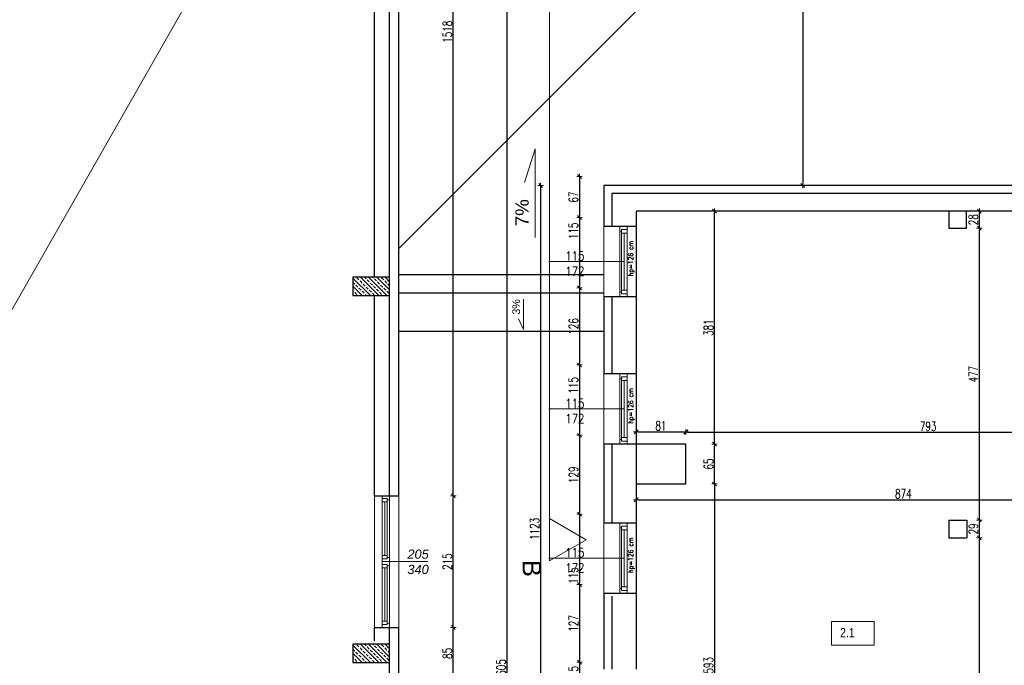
# Model space of a CAD drawing. Header units: millimetres. Extents: x 64838 to 107664, y -36848 to 0.
# Tile 78 of 109: x 87787 to 89396, y -30174 to -29119. Entities that reach past the tile are written whole.
import ezdxf

# ---------------------------------------------------------------- set-up
doc = ezdxf.new("R2010")
doc.units = ezdxf.units.MM
doc.layers.get('Defpoints').update_dxf_attribs({"color": 30})
for name, color, linetype, lineweight in [('J opisy', 7, 'Continuous', 9), ('J stolarka_okna', 144, 'Continuous', 0), ('J wymiary', 1, 'Continuous', 9), ('OPIS', 7, 'Continuous', 5), ('sciany', 252, 'Continuous', 30)]:
    doc.layers.add(name, color=color, linetype=linetype, lineweight=lineweight)
doc.styles.add('ADESK2', font='simplex', dxfattribs={"width": 0.7})
doc.styles.get("Standard").update_dxf_attribs({"font": 'arial.ttf'})
doc.dimstyles.new('1-100', dxfattribs={"dimscale": 1.5, "dimtxt": 10, "dimasz": 2, "dimexe": 1, "dimexo": 1, "dimgap": 1.5, "dimtad": 1, "dimdec": 0, "dimrnd": 0.5, "dimdsep": 46, "dimtxsty": 'ADESK2', "dimblk": 'wymiar', "dimcen": -1, "dimdle": 5, "dimse1": 1, "dimse2": 1, "dimclrd": 256, "dimclre": 256, "dimclrt": 256, "dimadec": 0, "dimazin": 0, "dimtfac": 1, "dimtdec": 0, "dimtix": 1, "dimtmove": 0, "dimatfit": 3, "dimfxl": 20, "dimfxlon": 1, "dimtolj": 1, "dimtzin": 0, "dimarcsym": 0})

# ---------------------------------------------------------------- blocks, each defined once
blk = doc.blocks.new('okno 115')
at = {"layer": 'J stolarka_okna', "linetype": 'Continuous', "lineweight": 9}
for p, q in [((62489.4, -26348.1), (62374.4, -26348.1)), ((62374.4, -26348.1), (62374.4, -26360.1)), ((62382.2, -26351.1), (62382.2, -26348.1)), ((62481.4, -26351.1), (62481.4, -26348.1)), ((62489.4, -26360.1), (62489.4, -26348.1)), ((62374.4, -26360.1), (62489.4, -26360.1)), ((62379.4, -26354.1), (62379.4, -26351.1)), ((62379.4, -26351.1), (62385.4, -26351.1)), ((62379.4, -26354.1), (62379.4, -26360.1)), ((62385.4, -26351.1), (62385.4, -26360.1)), ((62385.4, -26351.1), (62478.4, -26351.1)), ((62385.4, -26355.6), (62478.4, -26355.6)), ((62478.4, -26360.1), (62478.4, -26351.1)), ((62484.4, -26351.1), (62478.4, -26351.1)), ((62484.4, -26354.1), (62484.4, -26351.1)), ((62484.4, -26360.1), (62484.4, -26354.1))]:
    blk.add_line(p, q, dxfattribs=at)
blk = doc.blocks.new('wymiar')
for p, q in [((1.5, 0), (-1.5, 0)), ((1.06, 1.06), (-1.06, -1.06)), ((0, 1.5), (0, -1.5))]:
    blk.add_line(p, q)
blk = doc.blocks.new('*D1309')
at = {"layer": 'Defpoints', "color": 0, "ltscale": 4}
for p in [(89334.8, -29966), (89355.3, -29966), (89334.3, -30443)]:
    blk.add_point(p, dxfattribs=at)
at = {"layer": 'J wymiary', "lineweight": -2}
blk.add_line((89355.3, -30440), (89355.3, -29969), dxfattribs=at)
at = {"layer": 'J wymiary', "lineweight": -2, "ltscale": 4, "xscale": 3, "yscale": 3, "zscale": 3}
for p, rotation in [((89355.3, -29966), 90), ((89355.3, -30443), 270)]:
    blk.add_blockref('wymiar', p, dxfattribs=dict(at, rotation=rotation))
at = {"layer": 'J wymiary', "ltscale": 4, "insert": (89345.5, -30204.5), "char_height": 15, "attachment_point": 5, "rotation": 90, "style": 'ADESK2'}
blk.add_mtext('\\A1;477', dxfattribs=at)
blk = doc.blocks.new('*D1310')
at = {"layer": 'Defpoints', "color": 0, "ltscale": 4}
for p in [(89334.8, -29937), (89355.3, -29937), (89334.8, -29966)]:
    blk.add_point(p, dxfattribs=at)
at = {"layer": 'J wymiary', "lineweight": -2}
blk.add_line((89355.3, -29963), (89355.3, -29940), dxfattribs=at)
at = {"layer": 'J wymiary', "lineweight": -2, "ltscale": 4, "xscale": 3, "yscale": 3, "zscale": 3}
for p, rotation in [((89355.3, -29937), 90), ((89355.3, -29966), 270)]:
    blk.add_blockref('wymiar', p, dxfattribs=dict(at, rotation=rotation))
at = {"layer": 'J wymiary', "ltscale": 4, "insert": (89345.5, -29951.5), "char_height": 15, "attachment_point": 5, "rotation": 90, "style": 'ADESK2'}
blk.add_mtext('\\A1;29', dxfattribs=at)
blk = doc.blocks.new('*D1311')
at = {"layer": 'Defpoints', "color": 0, "ltscale": 4}
for p in [(89334.3, -29460), (89355.3, -29460), (89334.3, -29937)]:
    blk.add_point(p, dxfattribs=at)
at = {"layer": 'J wymiary', "lineweight": -2}
blk.add_line((89355.3, -29934), (89355.3, -29463), dxfattribs=at)
at = {"layer": 'J wymiary', "lineweight": -2, "ltscale": 4, "xscale": 3, "yscale": 3, "zscale": 3}
for p, rotation in [((89355.3, -29460), 90), ((89355.3, -29937), 270)]:
    blk.add_blockref('wymiar', p, dxfattribs=dict(at, rotation=rotation))
at = {"layer": 'J wymiary', "ltscale": 4, "insert": (89345.5, -29698.5), "char_height": 15, "attachment_point": 5, "rotation": 90, "style": 'ADESK2'}
blk.add_mtext('\\A1;477', dxfattribs=at)
blk = doc.blocks.new('*D1312')
at = {"layer": 'Defpoints', "color": 0, "ltscale": 4}
for p in [(89334.3, -29432), (89355.3, -29432), (89334.3, -29460)]:
    blk.add_point(p, dxfattribs=at)
at = {"layer": 'J wymiary', "lineweight": -2}
blk.add_line((89355.3, -29457), (89355.3, -29435), dxfattribs=at)
at = {"layer": 'J wymiary', "lineweight": -2, "ltscale": 4, "xscale": 3, "yscale": 3, "zscale": 3}
for p, rotation in [((89355.3, -29432), 90), ((89355.3, -29460), 270)]:
    blk.add_blockref('wymiar', p, dxfattribs=dict(at, rotation=rotation))
at = {"layer": 'J wymiary', "ltscale": 4, "insert": (89345.5, -29446), "char_height": 15, "attachment_point": 5, "rotation": 90, "style": 'ADESK2'}
blk.add_mtext('\\A1;28', dxfattribs=at)
blk = doc.blocks.new('*D1313')
at = {"layer": 'Defpoints', "color": 0, "ltscale": 4}
for p in [(88875.3, -29432), (88922.4, -29432), (88875.3, -29813)]:
    blk.add_point(p, dxfattribs=at)
at = {"layer": 'J wymiary', "lineweight": -2}
blk.add_line((88922.4, -29810), (88922.4, -29435), dxfattribs=at)
at = {"layer": 'J wymiary', "lineweight": -2, "ltscale": 4, "xscale": 3, "yscale": 3, "zscale": 3}
for p, rotation in [((88922.4, -29432), 90), ((88922.4, -29813), 270)]:
    blk.add_blockref('wymiar', p, dxfattribs=dict(at, rotation=rotation))
at = {"layer": 'J wymiary', "ltscale": 4, "insert": (88912.6, -29622.5), "char_height": 15, "attachment_point": 5, "rotation": 90, "style": 'ADESK2'}
blk.add_mtext('\\A1;381', dxfattribs=at)
blk = doc.blocks.new('*D1314')
at = {"layer": 'Defpoints', "color": 0, "ltscale": 4}
for p in [(88875.3, -29813), (88922.4, -29813), (88875.3, -29878)]:
    blk.add_point(p, dxfattribs=at)
at = {"layer": 'J wymiary', "lineweight": -2}
blk.add_line((88922.4, -29875), (88922.4, -29816), dxfattribs=at)
at = {"layer": 'J wymiary', "lineweight": -2, "ltscale": 4, "xscale": 3, "yscale": 3, "zscale": 3}
for p, rotation in [((88922.4, -29813), 90), ((88922.4, -29878), 270)]:
    blk.add_blockref('wymiar', p, dxfattribs=dict(at, rotation=rotation))
at = {"layer": 'J wymiary', "ltscale": 4, "insert": (88912.6, -29845.5), "char_height": 15, "attachment_point": 5, "rotation": 90, "style": 'ADESK2'}
blk.add_mtext('\\A1;65', dxfattribs=at)
blk = doc.blocks.new('*D1315')
at = {"layer": 'Defpoints', "color": 0, "ltscale": 4}
for p in [(88922.4, -29878), (88922.4, -30471), (88922.4, -30471)]:
    blk.add_point(p, dxfattribs=at)
at = {"layer": 'J wymiary', "lineweight": -2}
blk.add_line((88922.4, -29881), (88922.4, -30468), dxfattribs=at)
at = {"layer": 'J wymiary', "lineweight": -2, "ltscale": 4, "xscale": 3, "yscale": 3, "zscale": 3}
for p, rotation in [((88922.4, -29878), 90), ((88922.4, -30471), 270)]:
    blk.add_blockref('wymiar', p, dxfattribs=dict(at, rotation=rotation))
at = {"layer": 'J wymiary', "ltscale": 4, "insert": (88912.6, -30174.5), "char_height": 15, "attachment_point": 5, "rotation": 90, "style": 'ADESK2'}
blk.add_mtext('\\A1;593', dxfattribs=at)
blk = doc.blocks.new('*D1316')
at = {"layer": 'Defpoints', "color": 0, "ltscale": 4}
for p in [(89667.9, -29903.9), (88794.3, -29942), (89667.9, -29942)]:
    blk.add_point(p, dxfattribs=at)
at = {"layer": 'J wymiary', "lineweight": -2}
blk.add_line((88797.3, -29903.9), (89664.9, -29903.9), dxfattribs=at)
at = {"layer": 'J wymiary', "lineweight": -2, "ltscale": 4, "xscale": 3, "yscale": 3, "zscale": 3, "rotation": 180}
blk.add_blockref('wymiar', (88794.3, -29903.9), dxfattribs=at)
at = {"layer": 'J wymiary', "lineweight": -2, "ltscale": 4, "xscale": 3, "yscale": 3, "zscale": 3}
blk.add_blockref('wymiar', (89667.9, -29903.9), dxfattribs=at)
at = {"layer": 'J wymiary', "ltscale": 4, "insert": (89231.1, -29894.1), "char_height": 15, "attachment_point": 5, "style": 'ADESK2'}
blk.add_mtext('\\A1;874', dxfattribs=at)
blk = doc.blocks.new('*D1317')
at = {"layer": 'Defpoints', "color": 0, "ltscale": 4}
for p in [(88875.3, -29792.7), (88794.3, -29813), (88875.3, -29813)]:
    blk.add_point(p, dxfattribs=at)
at = {"layer": 'J wymiary', "lineweight": -2}
blk.add_line((88797.3, -29792.7), (88872.3, -29792.7), dxfattribs=at)
at = {"layer": 'J wymiary', "lineweight": -2, "ltscale": 4, "xscale": 3, "yscale": 3, "zscale": 3, "rotation": 180}
blk.add_blockref('wymiar', (88794.3, -29792.7), dxfattribs=at)
at = {"layer": 'J wymiary', "lineweight": -2, "ltscale": 4, "xscale": 3, "yscale": 3, "zscale": 3}
blk.add_blockref('wymiar', (88875.3, -29792.7), dxfattribs=at)
at = {"layer": 'J wymiary', "ltscale": 4, "insert": (88834.8, -29782.9), "char_height": 15, "attachment_point": 5, "style": 'ADESK2'}
blk.add_mtext('\\A1;81', dxfattribs=at)
blk = doc.blocks.new('*D1318')
at = {"layer": 'Defpoints', "color": 0, "ltscale": 4}
for p in [(89667.9, -29793.4), (88875.3, -29813), (89667.9, -29813)]:
    blk.add_point(p, dxfattribs=at)
at = {"layer": 'J wymiary', "lineweight": -2}
blk.add_line((88878.3, -29793.4), (89664.9, -29793.4), dxfattribs=at)
at = {"layer": 'J wymiary', "lineweight": -2, "ltscale": 4, "xscale": 3, "yscale": 3, "zscale": 3, "rotation": 180}
blk.add_blockref('wymiar', (88875.3, -29793.4), dxfattribs=at)
at = {"layer": 'J wymiary', "lineweight": -2, "ltscale": 4, "xscale": 3, "yscale": 3, "zscale": 3}
blk.add_blockref('wymiar', (89667.9, -29793.4), dxfattribs=at)
at = {"layer": 'J wymiary', "ltscale": 4, "insert": (89271.6, -29783.7), "char_height": 15, "attachment_point": 5, "style": 'ADESK2'}
blk.add_mtext('\\A1;793', dxfattribs=at)
blk = doc.blocks.new('*D1454')
at = {"layer": 'Defpoints', "color": 0, "ltscale": 4}
for p in [(88398.3, -30112.5), (88495.3, -30112.5), (88399.2, -30197.5)]:
    blk.add_point(p, dxfattribs=at)
at = {"layer": 'J wymiary', "lineweight": -2}
blk.add_line((88495.3, -30194.5), (88495.3, -30115.5), dxfattribs=at)
at = {"layer": 'J wymiary', "lineweight": -2, "ltscale": 4, "xscale": 3, "yscale": 3, "zscale": 3}
for p, rotation in [((88495.3, -30112.5), 90), ((88495.3, -30197.5), 270)]:
    blk.add_blockref('wymiar', p, dxfattribs=dict(at, rotation=rotation))
at = {"layer": 'J wymiary', "ltscale": 4, "insert": (88485.6, -30155), "char_height": 15, "attachment_point": 5, "rotation": 90, "style": 'ADESK2'}
blk.add_mtext('\\A1;85', dxfattribs=at)
blk = doc.blocks.new('*D1455')
at = {"layer": 'Defpoints', "color": 0, "ltscale": 4}
for p in [(88398.3, -29897.5), (88495.3, -29897.5), (88398.3, -30112.5)]:
    blk.add_point(p, dxfattribs=at)
at = {"layer": 'J wymiary', "lineweight": -2}
blk.add_line((88495.3, -30109.5), (88495.3, -29900.5), dxfattribs=at)
at = {"layer": 'J wymiary', "lineweight": -2, "ltscale": 4, "xscale": 3, "yscale": 3, "zscale": 3}
for p, rotation in [((88495.3, -29897.5), 90), ((88495.3, -30112.5), 270)]:
    blk.add_blockref('wymiar', p, dxfattribs=dict(at, rotation=rotation))
at = {"layer": 'J wymiary', "ltscale": 4, "insert": (88485.6, -30005), "char_height": 15, "attachment_point": 5, "rotation": 90, "style": 'ADESK2'}
blk.add_mtext('\\A1;215', dxfattribs=at)
blk = doc.blocks.new('*D1456')
at = {"layer": 'Defpoints', "color": 0, "ltscale": 4}
for p in [(88406.3, -28380), (88495.3, -28380), (88398.3, -29897.5)]:
    blk.add_point(p, dxfattribs=at)
at = {"layer": 'J wymiary', "lineweight": -2}
blk.add_line((88495.3, -29894.5), (88495.3, -28383), dxfattribs=at)
at = {"layer": 'J wymiary', "lineweight": -2, "ltscale": 4, "xscale": 3, "yscale": 3, "zscale": 3}
for p, rotation in [((88495.3, -28380), 90), ((88495.3, -29897.5), 270)]:
    blk.add_blockref('wymiar', p, dxfattribs=dict(at, rotation=rotation))
at = {"layer": 'J wymiary', "ltscale": 4, "insert": (88485.6, -29138.7), "char_height": 15, "attachment_point": 5, "rotation": 90, "style": 'ADESK2'}
blk.add_mtext('\\A1;1518', dxfattribs=at)
blk = doc.blocks.new('*D1458')
at = {"layer": 'Defpoints', "color": 0, "ltscale": 4}
for p in [(88856.3, -28380), (88794.3, -29390), (89066.9, -29390)]:
    blk.add_point(p, dxfattribs=at)
at = {"layer": 'J wymiary', "lineweight": -2}
blk.add_line((89066.9, -28383), (89066.9, -29387), dxfattribs=at)
at = {"layer": 'J wymiary', "lineweight": -2, "ltscale": 4, "xscale": 3, "yscale": 3, "zscale": 3}
for p, rotation in [((89066.9, -28380), 90), ((89066.9, -29390), 270)]:
    blk.add_blockref('wymiar', p, dxfattribs=dict(at, rotation=rotation))
at = {"layer": 'J wymiary', "ltscale": 4, "insert": (89057.2, -28885), "char_height": 15, "attachment_point": 5, "rotation": 90, "style": 'ADESK2'}
blk.add_mtext('\\A1;1010', dxfattribs=at)
blk = doc.blocks.new('*D1459')
at = {"layer": 'Defpoints', "color": 0, "ltscale": 4}
for p in [(88406.3, -28380), (88583.3, -28380), (88406.3, -31985)]:
    blk.add_point(p, dxfattribs=at)
at = {"layer": 'J wymiary', "lineweight": -2}
blk.add_line((88583.3, -31982), (88583.3, -28383), dxfattribs=at)
at = {"layer": 'J wymiary', "lineweight": -2, "ltscale": 4, "xscale": 3, "yscale": 3, "zscale": 3}
for p, rotation in [((88583.3, -28380), 90), ((88583.3, -31985), 270)]:
    blk.add_blockref('wymiar', p, dxfattribs=dict(at, rotation=rotation))
at = {"layer": 'J wymiary', "ltscale": 4, "insert": (88573.6, -30182.5), "char_height": 15, "attachment_point": 5, "rotation": 90, "style": 'ADESK2'}
blk.add_mtext('\\A1;3605', dxfattribs=at)
blk = doc.blocks.new('*D1460')
at = {"layer": 'Defpoints', "color": 0, "ltscale": 4}
for p in [(88741.3, -29375.5), (88701.6, -29442.5), (88741.3, -29442.5)]:
    blk.add_point(p, dxfattribs=at)
at = {"layer": 'J wymiary', "lineweight": -2}
blk.add_line((88701.6, -29378.5), (88701.6, -29439.5), dxfattribs=at)
at = {"layer": 'J wymiary', "lineweight": -2, "ltscale": 4, "xscale": 3, "yscale": 3, "zscale": 3}
for p, rotation in [((88701.6, -29375.5), 90), ((88701.6, -29442.5), 270)]:
    blk.add_blockref('wymiar', p, dxfattribs=dict(at, rotation=rotation))
at = {"layer": 'J wymiary', "ltscale": 4, "insert": (88691.8, -29409), "char_height": 15, "attachment_point": 5, "rotation": 90, "style": 'ADESK2'}
blk.add_mtext('\\A1;67', dxfattribs=at)
blk = doc.blocks.new('*D1461')
at = {"layer": 'Defpoints', "color": 0, "ltscale": 4}
for p in [(88741.3, -29442.5), (88701.6, -29557.5), (88754.5, -29557.5)]:
    blk.add_point(p, dxfattribs=at)
at = {"layer": 'J wymiary', "lineweight": -2}
blk.add_line((88701.6, -29445.5), (88701.6, -29554.5), dxfattribs=at)
at = {"layer": 'J wymiary', "lineweight": -2, "ltscale": 4, "xscale": 3, "yscale": 3, "zscale": 3}
for p, rotation in [((88701.6, -29442.5), 90), ((88701.6, -29557.5), 270)]:
    blk.add_blockref('wymiar', p, dxfattribs=dict(at, rotation=rotation))
at = {"layer": 'J wymiary', "ltscale": 4, "insert": (88691.8, -29464.3), "char_height": 15, "attachment_point": 5, "rotation": 90, "style": 'ADESK2'}
blk.add_mtext('\\A1;115', dxfattribs=at)
blk = doc.blocks.new('*D1462')
at = {"layer": 'Defpoints', "color": 0, "ltscale": 4}
for p in [(88754.5, -29557.5), (88701.6, -29683.5), (88753.9, -29683.5)]:
    blk.add_point(p, dxfattribs=at)
at = {"layer": 'J wymiary', "lineweight": -2}
blk.add_line((88701.6, -29560.5), (88701.6, -29680.5), dxfattribs=at)
at = {"layer": 'J wymiary', "lineweight": -2, "ltscale": 4, "xscale": 3, "yscale": 3, "zscale": 3}
for p, rotation in [((88701.6, -29557.5), 90), ((88701.6, -29683.5), 270)]:
    blk.add_blockref('wymiar', p, dxfattribs=dict(at, rotation=rotation))
at = {"layer": 'J wymiary', "ltscale": 4, "insert": (88691.8, -29620.5), "char_height": 15, "attachment_point": 5, "rotation": 90, "style": 'ADESK2'}
blk.add_mtext('\\A1;126', dxfattribs=at)
blk = doc.blocks.new('*D1463')
at = {"layer": 'Defpoints', "color": 0, "ltscale": 4}
for p in [(88753.9, -29683.5), (88701.6, -29798.5), (88749.3, -29798.5)]:
    blk.add_point(p, dxfattribs=at)
at = {"layer": 'J wymiary', "lineweight": -2}
blk.add_line((88701.6, -29686.5), (88701.6, -29795.5), dxfattribs=at)
at = {"layer": 'J wymiary', "lineweight": -2, "ltscale": 4, "xscale": 3, "yscale": 3, "zscale": 3}
for p, rotation in [((88701.6, -29683.5), 90), ((88701.6, -29798.5), 270)]:
    blk.add_blockref('wymiar', p, dxfattribs=dict(at, rotation=rotation))
at = {"layer": 'J wymiary', "ltscale": 4, "insert": (88691.8, -29716.9), "char_height": 15, "attachment_point": 5, "rotation": 90, "style": 'ADESK2'}
blk.add_mtext('\\A1;115', dxfattribs=at)
blk = doc.blocks.new('*D1464')
at = {"layer": 'Defpoints', "color": 0, "ltscale": 4}
for p in [(88749.3, -29798.5), (88701.6, -29927.5), (88755.9, -29927.5)]:
    blk.add_point(p, dxfattribs=at)
at = {"layer": 'J wymiary', "lineweight": -2}
blk.add_line((88701.6, -29801.5), (88701.6, -29924.5), dxfattribs=at)
at = {"layer": 'J wymiary', "lineweight": -2, "ltscale": 4, "xscale": 3, "yscale": 3, "zscale": 3}
for p, rotation in [((88701.6, -29798.5), 90), ((88701.6, -29927.5), 270)]:
    blk.add_blockref('wymiar', p, dxfattribs=dict(at, rotation=rotation))
at = {"layer": 'J wymiary', "ltscale": 4, "insert": (88691.8, -29863), "char_height": 15, "attachment_point": 5, "rotation": 90, "style": 'ADESK2'}
blk.add_mtext('\\A1;129', dxfattribs=at)
blk = doc.blocks.new('*D1465')
at = {"layer": 'Defpoints', "color": 0, "ltscale": 4}
for p in [(88755.9, -29927.5), (88701.6, -30042.5), (88752.2, -30042.5)]:
    blk.add_point(p, dxfattribs=at)
at = {"layer": 'J wymiary', "lineweight": -2}
blk.add_line((88701.6, -29930.5), (88701.6, -30039.5), dxfattribs=at)
at = {"layer": 'J wymiary', "lineweight": -2, "ltscale": 4, "xscale": 3, "yscale": 3, "zscale": 3}
for p, rotation in [((88701.6, -29927.5), 90), ((88701.6, -30042.5), 270)]:
    blk.add_blockref('wymiar', p, dxfattribs=dict(at, rotation=rotation))
at = {"layer": 'J wymiary', "ltscale": 4, "insert": (88691.8, -30027.7), "char_height": 15, "attachment_point": 5, "rotation": 90, "style": 'ADESK2'}
blk.add_mtext('\\A1;115', dxfattribs=at)
blk = doc.blocks.new('*D1466')
at = {"layer": 'Defpoints', "color": 0, "ltscale": 4}
for p in [(88752.2, -30042.5), (88701.6, -30169.5), (88753.8, -30169.5)]:
    blk.add_point(p, dxfattribs=at)
at = {"layer": 'J wymiary', "lineweight": -2}
blk.add_line((88701.6, -30045.5), (88701.6, -30166.5), dxfattribs=at)
at = {"layer": 'J wymiary', "lineweight": -2, "ltscale": 4, "xscale": 3, "yscale": 3, "zscale": 3}
for p, rotation in [((88701.6, -30042.5), 90), ((88701.6, -30169.5), 270)]:
    blk.add_blockref('wymiar', p, dxfattribs=dict(at, rotation=rotation))
at = {"layer": 'J wymiary', "ltscale": 4, "insert": (88691.8, -30106), "char_height": 15, "attachment_point": 5, "rotation": 90, "style": 'ADESK2'}
blk.add_mtext('\\A1;127', dxfattribs=at)
blk = doc.blocks.new('*D1467')
at = {"layer": 'Defpoints', "color": 0, "ltscale": 4}
for p in [(88753.8, -30169.5), (88701.6, -30284.5), (88751.5, -30284.5)]:
    blk.add_point(p, dxfattribs=at)
at = {"layer": 'J wymiary', "lineweight": -2}
blk.add_line((88701.6, -30172.5), (88701.6, -30281.5), dxfattribs=at)
at = {"layer": 'J wymiary', "lineweight": -2, "ltscale": 4, "xscale": 3, "yscale": 3, "zscale": 3}
for p, rotation in [((88701.6, -30169.5), 90), ((88701.6, -30284.5), 270)]:
    blk.add_blockref('wymiar', p, dxfattribs=dict(at, rotation=rotation))
at = {"layer": 'J wymiary', "ltscale": 4, "insert": (88691.8, -30189.1), "char_height": 15, "attachment_point": 5, "rotation": 90, "style": 'ADESK2'}
blk.add_mtext('\\A1;115', dxfattribs=at)
blk = doc.blocks.new('*D1469')
at = {"layer": 'Defpoints', "color": 0, "ltscale": 4}
for p in [(88741.3, -29390), (88638.1, -30513), (88741.3, -30513)]:
    blk.add_point(p, dxfattribs=at)
at = {"layer": 'J wymiary', "lineweight": -2}
blk.add_line((88638.1, -29393), (88638.1, -30510), dxfattribs=at)
at = {"layer": 'J wymiary', "lineweight": -2, "ltscale": 4, "xscale": 3, "yscale": 3, "zscale": 3}
for p, rotation in [((88638.1, -29390), 90), ((88638.1, -30513), 270)]:
    blk.add_blockref('wymiar', p, dxfattribs=dict(at, rotation=rotation))
at = {"layer": 'J wymiary', "ltscale": 4, "insert": (88628.4, -29951.5), "char_height": 15, "attachment_point": 5, "rotation": 90, "style": 'ADESK2'}
blk.add_mtext('\\A1;1123', dxfattribs=at)
blk = doc.blocks.new('*D1517')
at = {"layer": 'Defpoints', "color": 0, "ltscale": 4}
for p in [(92486.3, -27167.6), (86396.3, -27485), (92486.3, -29537.5)]:
    blk.add_point(p, dxfattribs=at)
at = {"layer": 'J wymiary', "lineweight": -2}
blk.add_line((86399.3, -27167.6), (92483.3, -27167.6), dxfattribs=at)
at = {"layer": 'J wymiary', "lineweight": -2, "ltscale": 4, "xscale": 3, "yscale": 3, "zscale": 3, "rotation": 180}
blk.add_blockref('wymiar', (86396.3, -27167.6), dxfattribs=at)
at = {"layer": 'J wymiary', "lineweight": -2, "ltscale": 4, "xscale": 3, "yscale": 3, "zscale": 3}
blk.add_blockref('wymiar', (92486.3, -27167.6), dxfattribs=at)
at = {"layer": 'J wymiary', "ltscale": 4, "insert": (89441.3, -27157.9), "char_height": 15, "attachment_point": 5, "style": 'ADESK2'}
blk.add_mtext('\\A1;6090', dxfattribs=at)
blk = doc.blocks.new('*D1540')
at = {"layer": 'Defpoints', "color": 0, "ltscale": 4}
for p in [(91213.3, -27798.5), (92855.5, -27798.5), (88406.3, -31985)]:
    blk.add_point(p, dxfattribs=at)
at = {"layer": 'J wymiary', "lineweight": -2}
blk.add_line((92855.5, -31982), (92855.5, -27801.5), dxfattribs=at)
at = {"layer": 'J wymiary', "lineweight": -2, "ltscale": 4, "xscale": 3, "yscale": 3, "zscale": 3}
for p, rotation in [((92855.5, -27798.5), 90), ((92855.5, -31985), 270)]:
    blk.add_blockref('wymiar', p, dxfattribs=dict(at, rotation=rotation))
at = {"layer": 'J wymiary', "ltscale": 4, "insert": (92845.7, -29891.7), "char_height": 15, "attachment_point": 5, "rotation": 90, "style": 'ADESK2'}
blk.add_mtext('\\A1;4187', dxfattribs=at)

msp = doc.modelspace()

# ---------------------------------------------------------------- hatches: boundary and pattern name
at = {"layer": 'J opisy'}
h = msp.add_hatch(dxfattribs=at)
h.set_pattern_fill('ANSI33', color=256, scale=1.5, angle=90, style=0)
h.set_pattern_definition([(135, (94811.987, 28757.007), (-6.7351921, -6.7351921), []), (135, (94811.987, 28763.743), (-6.7351921, -6.7351921), [4.7625, -2.38125])])
h.paths.add_polyline_path([(88366.27, -29539.98), (88331.27, -29539.98), (88331.27, -29569.98), (88366.27, -29569.98), (88391.27, -29569.98), (88391.27, -29539.98)])
h = msp.add_hatch(dxfattribs=at)
h.set_pattern_fill('ANSI33', color=256, scale=1.5, angle=90, style=0)
h.set_pattern_definition([(135, (94811.987, 28157.007), (-6.7351921, -6.7351921), []), (135, (94811.987, 28163.743), (-6.7351921, -6.7351921), [4.7625, -2.38125])])
h.paths.add_polyline_path([(88366.27, -30139.98), (88331.27, -30139.98), (88331.27, -30169.98), (88366.27, -30169.98), (88391.27, -30169.98), (88391.27, -30139.98)])

# ---------------------------------------------------------------- linework, layer by layer
at = {"layer": 'Defpoints'}
for p, q in [((88794.27, -29456.98), (88794.27, -29571.98)), ((88794.27, -29697.98), (88794.27, -29812.98)), ((88794.27, -29941.98), (88794.27, -30056.98))]:
    msp.add_line(p, q, dxfattribs=at)
at = {"layer": 'J opisy', "linetype": 'Continuous', "lineweight": 9}
for p, q in [((88774.77, -29514.48), (88651.77, -29514.48)), ((88774.77, -29755.48), (88651.77, -29755.48)), ((88774.77, -29999.48), (88651.77, -29999.48))]:
    msp.add_line(p, q, dxfattribs=at)
at = {"layer": 'J stolarka_okna', "linetype": 'Continuous', "lineweight": 9}
for p, q in [((88741.27, -29456.98), (88741.27, -29571.98)), ((88741.27, -29697.98), (88741.27, -29812.98)), ((88366.27, -30112.48), (88366.27, -29897.48)), ((88379.27, -29897.48), (88379.27, -30004.98)), ((88391.27, -29897.48), (88391.27, -30004.98)), ((88383.27, -29907.48), (88383.27, -29994.98)), ((88387.27, -29907.48), (88387.27, -29994.98)), ((88741.27, -29941.98), (88741.27, -30056.98)), ((88379.27, -30112.48), (88379.27, -30004.98)), ((88383.27, -30102.48), (88383.27, -30014.98)), ((88387.27, -30102.48), (88387.27, -30014.98)), ((88391.27, -30112.48), (88391.27, -30004.98))]:
    msp.add_line(p, q, dxfattribs=at)
at = {"layer": 'J stolarka_okna'}
msp.add_line((88406.27, -29897.48), (88406.27, -30112.48), dxfattribs=at)
at = {"layer": 'J stolarka_okna', "linetype": 'Continuous', "lineweight": 9}
for points in [[(88379.27, -29901.98), (88379.27, -29897.48), (88391.27, -29897.48), (88391.27, -29904.23), (88387.27, -29904.23), (88387.27, -29901.98)], [(88379.27, -29907.48), (88379.27, -29901.98), (88387.27, -29901.98), (88387.27, -29907.48)], [(88379.27, -29994.98), (88379.27, -30000.48), (88387.27, -30000.48), (88387.27, -29994.98)], [(88379.27, -30000.48), (88379.27, -30004.98), (88391.27, -30004.98), (88391.27, -29998.23), (88387.27, -29998.23), (88387.27, -30000.48)], [(88379.27, -30009.48), (88379.27, -30004.98), (88391.27, -30004.98), (88391.27, -30011.73), (88387.27, -30011.73), (88387.27, -30009.48)], [(88379.27, -30014.98), (88379.27, -30009.48), (88387.27, -30009.48), (88387.27, -30014.98)], [(88379.27, -30102.48), (88379.27, -30107.98), (88387.27, -30107.98), (88387.27, -30102.48)], [(88379.27, -30107.98), (88379.27, -30112.48), (88391.27, -30112.48), (88391.27, -30105.73), (88387.27, -30105.73), (88387.27, -30107.98)]]:
    msp.add_lwpolyline(points, close=True, dxfattribs=at)
at = {"layer": 'OPIS'}
for p, q in [((88652.79, -27298.99), (88652.79, -30003.83)), ((88629.43, -29329.96), (88611.61, -29385.27)), ((88629.43, -29475.15), (88629.43, -29329.96)), ((88610, -29576.19), (88610, -29625.45)), ((88610, -29625.45), (88601.98, -29608.23))]:
    msp.add_line(p, q, dxfattribs=at)
at = {"layer": 'OPIS', "ltscale": 4}
msp.add_line((88366.27, -28552.98), (86436.27, -31939.98), dxfattribs=at)
at = {"layer": 'OPIS'}
for points in [[(88712.79, -29969.19), (88652.79, -30003.83), (88652.79, -29934.55)], [(89183.38, -30141.65), (89113.39, -30141.65), (89113.39, -30103.07), (89183.38, -30103.07)]]:
    msp.add_lwpolyline(points, close=True, dxfattribs=at)
at = {"layer": 'sciany'}
for p, q in [((88391.27, -29539.98), (88391.27, -28342.48)), ((88406.27, -29897.48), (88406.27, -28379.98)), ((88366.27, -29539.98), (88366.27, -28969.98)), ((88406.27, -29492.98), (88906.27, -28992.98)), ((89648.89, -29389.98), (88741.27, -29389.98)), ((88741.27, -29389.98), (88741.27, -29456.98)), ((90256.27, -29402.98), (88754.27, -29402.98)), ((88754.27, -29402.98), (88754.27, -29456.98)), ((89648.89, -29431.98), (88794.27, -29431.98)), ((88794.27, -29431.98), (88794.27, -29456.98)), ((89305.27, -29431.98), (89305.27, -29459.98)), ((89334.27, -29459.98), (89334.27, -29431.98)), ((88794.27, -29456.98), (88741.27, -29456.98)), ((89305.27, -29459.98), (89334.27, -29459.98)), ((88406.27, -29535.48), (88741.27, -29535.48)), ((88406.27, -29565.48), (88741.27, -29565.48)), ((88366.27, -29897.48), (88366.27, -29569.98)), ((88391.27, -29897.48), (88391.27, -29569.98)), ((88741.27, -29571.98), (88741.27, -29697.98)), ((88794.27, -29571.98), (88741.27, -29571.98)), ((88754.27, -29571.98), (88754.27, -29697.98)), ((88794.27, -29571.98), (88794.27, -29680.48)), ((88741.27, -29629.01), (88406.27, -29629.01)), ((88794.27, -29680.48), (88794.27, -29697.98)), ((88794.27, -29697.98), (88741.27, -29697.98)), ((88741.27, -29812.98), (88741.27, -29941.98)), ((88875.27, -29812.98), (88741.27, -29812.98)), ((88754.27, -29812.98), (88754.27, -29941.98)), ((88794.27, -29812.98), (88794.27, -29941.98)), ((88875.27, -29877.98), (88875.27, -29812.98)), ((88794.27, -29877.98), (88875.27, -29877.98)), ((88366.27, -29897.48), (88406.27, -29897.48)), ((89305.27, -29936.98), (89334.27, -29936.98)), ((89305.27, -29936.98), (89305.27, -29965.98)), ((89334.27, -29936.98), (89334.77, -29936.98)), ((89334.77, -29936.98), (89334.77, -29965.98)), ((88794.27, -29941.98), (88741.27, -29941.98)), ((89305.27, -29965.98), (89334.27, -29965.98)), ((88741.27, -30056.98), (88741.27, -30061.48)), ((88794.27, -30056.98), (88741.27, -30056.98)), ((88741.27, -30061.48), (88741.27, -30180.98)), ((88754.27, -30061.48), (88754.27, -30180.98)), ((88794.27, -30056.98), (88794.27, -30180.98)), ((88366.27, -30134.98), (88366.27, -30112.48)), ((88366.27, -30112.48), (88406.27, -30112.48)), ((88391.27, -30197.48), (88391.27, -30112.48)), ((88406.27, -30197.48), (88406.27, -30112.48))]:
    msp.add_line(p, q, dxfattribs=at)
for points in [[(88331.27, -29539.98), (88331.27, -29569.98), (88391.27, -29569.98), (88391.27, -29539.98)], [(88331.27, -30139.98), (88331.27, -30169.98), (88391.27, -30169.98), (88391.27, -30139.98)]]:
    msp.add_lwpolyline(points, close=True, dxfattribs=at)

# ---------------------------------------------------------------- block references
at = {"layer": 'J wymiary', "rotation": 89.99999999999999}
for p in [(62419.22, -91946.37), (62419.22, -92187.37), (62419.22, -92431.37)]:
    msp.add_blockref('okno 115', p, dxfattribs=at)

# ---------------------------------------------------------------- texts
at = {"layer": 'J opisy', "char_height": 8, "width": 100, "attachment_point": 5, "rotation": 90, "line_spacing_factor": 0.771429}
for insert in [(88786.49, -29509.55), (88786.49, -29750.55), (88786.49, -29994.55)]:
    msp.add_mtext('\\pxsm1;{\\Fsimplex|c0;\\W0.9;hp=\\Fsimplex|c238;126 \\Fsimplex|c0;cm}', dxfattribs=dict(at, insert=insert))
at = {"layer": 'J opisy', "char_height": 15, "width": 30.2063, "attachment_point": 5, "line_spacing_factor": 0.771429}
for insert in [(88694.07, -29517.91), (88694.07, -29758.91), (88694.07, -30002.91)]:
    msp.add_mtext('\\pxsm1;{\\Fsimplex|c238;\\W0.8;115\\Fsimplex|c0;\\P\\Fsimplex|c238;172}', dxfattribs=dict(at, insert=insert))
at = {"layer": 'J opisy', "insert": (88437.72, -30005.35), "char_height": 15, "width": 30.2063, "attachment_point": 5, "bg_fill": 2}
msp.add_mtext('{\\fArial|b0|i1|c238|p18;205\\P340}', dxfattribs=at)
at = {"layer": 'OPIS'}
msp.add_text('7%%%', height=22, rotation=90, dxfattribs=at).set_placement((88618.68, -29456.85))
for s, insert, char_height, width, attachment_point, rotation in [('3%', (88591.82, -29576.02), 12.5, 350.5698, 3, 90), ('B', (88623.73, -30015.99), 30, 162.4495, 5, 270)]:
    msp.add_mtext(s, dxfattribs=dict(at, insert=insert, char_height=char_height, width=width, attachment_point=attachment_point, rotation=rotation))
at = {"layer": 'OPIS', "insert": (89139.54, -30121.05), "char_height": 15, "width": 48.75, "attachment_point": 5, "line_spacing_factor": 0.857143}
msp.add_mtext('{\\fArial Narrow|b0|i0|c238|p34;2.1}', dxfattribs=at)

# ---------------------------------------------------------------- dimensions: what is measured, and where the dimension line sits
at = {"layer": 'J wymiary'}
dim = msp.add_linear_dim(base=(92486.27, -27167.63), p1=(86396.27, -27484.98), p2=(92486.27, -29537.48), dimstyle='1-100', override={"dimblk": 'wymiar'}, dxfattribs=at)
dim.commit()
dim.dimension.update_dxf_attribs({"geometry": '*D1517', "text_midpoint": (89441.27, -27157.88)})
for base, p1, p2, picture, middle in [((88495.30718799, -28379.97890319), (88398.34837474, -29897.47890319), (88406.26792966, -28379.97890319), '*D1456', (88485.55718799, -29138.72890319)), ((89066.91, -29389.98), (88856.27, -28379.98), (88794.27, -29389.98), '*D1458', (89057.16, -28884.98)), ((88701.57, -29442.48), (88741.27, -29375.48), (88741.27, -29442.48), '*D1460', (88691.82, -29408.98)), ((88638.15, -30512.98), (88741.27, -29389.98), (88741.27, -30512.98), '*D1469', (88628.4, -29951.48)), ((88701.57, -29683.48), (88754.54, -29557.48), (88753.95, -29683.48), '*D1462', (88691.82, -29620.48)), ((88701.57, -29927.48), (88749.26, -29798.48), (88755.89, -29927.48), '*D1464', (88691.82, -29862.98)), ((88701.57, -30169.48), (88752.21, -30042.48), (88753.83, -30169.48), '*D1466', (88691.82, -30105.98)), ((88495.31, -30112.48), (88399.21, -30197.48), (88398.26, -30112.48), '*D1454', (88485.56, -30154.98))]:
    dim = msp.add_linear_dim(base=base, p1=p1, p2=p2, angle=90, dimstyle='1-100', override={"dimblk": 'wymiar'}, dxfattribs=at)
    dim.commit()
    dim.dimension.update_dxf_attribs({"geometry": picture, "text_midpoint": middle})
for base, p1, p2, picture, middle in [((88701.57, -29557.48), (88741.27, -29442.48), (88754.54, -29557.48), '*D1461', (88701.57, -29464.32)), ((88701.57, -29798.48), (88753.95, -29683.48), (88749.26, -29798.48), '*D1463', (88701.57, -29716.94)), ((88701.57, -30042.48), (88755.89, -29927.48), (88752.21, -30042.48), '*D1465', (88701.57, -30027.66)), ((88701.57, -30284.48), (88753.83, -30169.48), (88751.47, -30284.48), '*D1467', (88701.57, -30189.1))]:
    dim = msp.add_linear_dim(base=base, p1=p1, p2=p2, angle=90, dimstyle='1-100', override={"dimblk": 'wymiar'}, dxfattribs=at)
    dim.commit()
    dim.dimension.update_dxf_attribs({"geometry": picture, "text_midpoint": middle, "dimtype": 160})
for base, p1, p2, picture, middle in [((88922.35, -29431.98), (88875.27, -29812.98), (88875.27, -29431.98), '*D1313', (88912.6, -29622.48)), ((89355.27, -29431.98), (89334.27, -29459.98), (89334.27, -29431.98), '*D1312', (89345.52, -29445.98)), ((89355.27, -29459.98), (89334.27, -29936.98), (89334.27, -29459.98), '*D1311', (89345.52, -29698.48)), ((88922.35, -29812.98), (88875.27, -29877.98), (88875.27, -29812.98), '*D1314', (88912.6, -29845.48)), ((88922.35, -30470.98), (88922.35, -29877.98), (88922.35, -30470.98), '*D1315', (88912.6, -30174.48)), ((89355.27, -29936.98), (89334.77, -29965.98), (89334.77, -29936.98), '*D1310', (89345.52, -29951.48)), ((89355.27, -29965.98), (89334.27, -30442.98), (89334.77, -29965.98), '*D1309', (89345.52, -30204.48))]:
    dim = msp.add_linear_dim(base=base, p1=p1, p2=p2, angle=90, dimstyle='1-100', dxfattribs=at)
    dim.commit()
    dim.dimension.update_dxf_attribs({"geometry": picture, "text_midpoint": middle})
for base, p1, p2, picture, middle in [((88875.27, -29792.65), (88794.27, -29812.98), (88875.27, -29812.98), '*D1317', (88834.77, -29782.9)), ((89667.89, -29793.44), (88875.27, -29812.98), (89667.89, -29812.98), '*D1318', (89271.58, -29783.69)), ((89667.89, -29903.89), (88794.27, -29941.98), (89667.89, -29941.98), '*D1316', (89231.08, -29894.14))]:
    dim = msp.add_linear_dim(base=base, p1=p1, p2=p2, dimstyle='1-100', dxfattribs=at)
    dim.commit()
    dim.dimension.update_dxf_attribs({"geometry": picture, "text_midpoint": middle})

# ---------------------------------------------------------------- next in the draw order: linework, layer by layer
at = {"layer": 'J opisy', "linetype": 'Continuous', "lineweight": 9}
msp.add_line((88391.27, -30004.98), (88453.44, -30004.98), dxfattribs=at)

# ---------------------------------------------------------------- next in the draw order: dimensions: what is measured, and where the dimension line sits
at = {"layer": 'J wymiary'}
for base, p1, p2, picture, middle in [((92855.46706132, -27798.47890319), (88406.26792966, -31984.97890319), (91213.26792966, -27798.47890319), '*D1540', (92845.71706132, -29891.72890319)), ((88583.3, -28379.98), (88406.27, -31984.98), (88406.27, -28379.98), '*D1459', (88573.55, -30182.48)), ((88495.31, -29897.48), (88398.26, -30112.48), (88398.35, -29897.48), '*D1455', (88485.56, -30004.98))]:
    dim = msp.add_linear_dim(base=base, p1=p1, p2=p2, angle=90, dimstyle='1-100', override={"dimblk": 'wymiar'}, dxfattribs=at)
    dim.commit()
    dim.dimension.update_dxf_attribs({"geometry": picture, "text_midpoint": middle})

doc.saveas('drawing.dxf')
